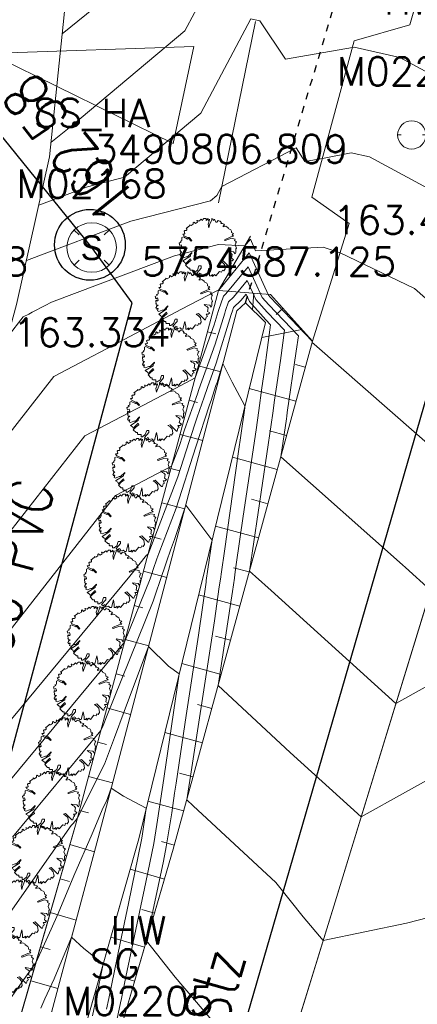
# Model space of a CAD drawing. Header units: metres. Extents: x 3490449 to 3490968, y 5754217 to 5754743.
# Tile 143 of 212: x 3490801 to 3490807, y 5754576 to 5754590. Entities that reach past the tile are written whole.
import ezdxf
from ezdxf.enums import TextEntityAlignment as Align

# ---------------------------------------------------------------- set-up
doc = ezdxf.new("R2010")
doc.units = ezdxf.units.M
doc.header["$LTSCALE"] = 0.25
doc.linetypes.add('Kartierung-07$0$AUSGEZOGEN', pattern=[0])
doc.linetypes.add('Kartierung-07$0$STRICHLINIE', pattern=[19.05, 12.7, -6.35])
for name, color, linetype, lineweight, true_color in [('Kartierung-07$0$$BOESCHUNG', 7, 'Continuous', 18, 0x82563a), ('Kartierung-07$0$$BRUCH', 7, 'Continuous', 18, 0x82563a), ('Kartierung-07$0$$HOEHEN_Haupt', 7, 'Continuous', 18, 0x82563a), ('Kartierung-07$0$$HOEHEN_Mittel', 7, 'Continuous', 18, 0x82563a), ('Kartierung-07$0$$P_INF_FL', 7, 'Kartierung-07$0$AUSGEZOGEN', 18, 0x82563a), ('Kartierung-07$0$$P_INF_H', 7, 'Kartierung-07$0$AUSGEZOGEN', 18, 0x82563a), ('Kartierung-07$0$$P_INF_H_Schacht', 7, 'Kartierung-07$0$AUSGEZOGEN', 18, 0x82563a), ('Kartierung-07$0$$P_INF_NR', 7, 'Kartierung-07$0$AUSGEZOGEN', 18, 0x82563a), ('Kartierung-07$0$$P_INF_NR_Schacht', 7, 'Kartierung-07$0$AUSGEZOGEN', 18, 0x82563a), ('Kartierung-07$0$$P_INF_X', 7, 'Kartierung-07$0$AUSGEZOGEN', 18, 0x82563a), ('Kartierung-07$0$$PKT_HW', 7, 'Continuous', 18, 0x82563a), ('Kartierung-07$0$$PKT_SG', 7, 'Continuous', 18, 0x82563a), ('Kartierung-07$0$B_Befestigt', 7, 'Continuous', 18, 0x82563a), ('Kartierung-07$0$B_Boeschung_OK', 7, 'Continuous', 18, 0x82563a), ('Kartierung-07$0$B_Boeschung_UK', 7, 'Continuous', 18, 0x82563a), ('Kartierung-07$0$B_Gelaendeknick', 7, 'Continuous', 18, 0x82563a), ('Kartierung-07$0$B_Hecke', 7, 'Continuous', 18, 0x82563a), ('Kartierung-07$0$B_Zaun', 7, 'Kartierung-07$0$AUSGEZOGEN', 18, 0x82563a), ('Kartierung-07$0$B_Zufahrt_Zugang', 7, 'Continuous', 18, 0x82563a), ('Kartierung-07$0$Hilfe_DGM', 7, 'Continuous', 18, 0x82563a), ('Kartierung-07$0$SYM_HW', 7, 'Kartierung-07$0$AUSGEZOGEN', 18, 0x82563a), ('Kartierung-07$0$SYM_SG', 7, 'Kartierung-07$0$AUSGEZOGEN', 18, 0x82563a), ('Kartierung-07$0$SYM_SS_HA', 7, 'Kartierung-07$0$AUSGEZOGEN', 18, 0x82563a)]:
    doc.layers.add(name, color=color, linetype=linetype, lineweight=lineweight, true_color=true_color)
doc.layers.add('Kartierung-07$0$$PKT_SS_HA', color=7, linetype='Continuous', lineweight=18)
for name, color, linetype, true_color in [('Kartierung-07$0$B_RW-Leitung_Aus', 7, 'Kartierung-07$0$STRICHLINIE', 0x82563a), ('Kartierung-07$0$B_SW-Leitung_AUS', 7, 'Continuous', 0x82563a), ('Kartierung-07$0$B_SW_Leitung_Schrift_AUS', 7, 'Continuous', 0x82563a)]:
    doc.layers.add(name, color=color, linetype=linetype, true_color=true_color)
for name, color, linetype in [('Kartierung-07$0$B_SW-Leitung_HA', 7, 'Continuous'), ('Kartierung-07$0$B_SW-Leitung_HA_Schrift', 7, 'Continuous'), ('Kartierung-07$0$B_SW_Schacht_HA', 7, 'Continuous')]:
    doc.layers.add(name, color=color, linetype=linetype)
doc.styles.add('Kartierung-07$0$2', font='TXT')
doc.styles.add('Kartierung-07$0$STANDARD', font='romans.shx', dxfattribs={"width": 0.8})

# ---------------------------------------------------------------- blocks, each defined once
blk = doc.blocks.new('Kartierung-07$0$PKT_HW')
at = {"layer": 'Kartierung-07$0$SYM_HW'}
for p, q in [((-0.15, 0), (-0.2, 0)), ((0.15, 0), (0.2, 0))]:
    blk.add_line(p, q, dxfattribs=at)
blk.add_circle((0, 0), 0.2, dxfattribs=at)
at = {"layer": 'Kartierung-07$0$$P_INF_FL', "style": 'Kartierung-07$0$STANDARD'}
blk.add_attdef('CODE', text='', height=0.8, dxfattribs=at).set_placement((0, 1.7), align=Align.CENTER)
at = {"layer": 'Kartierung-07$0$$P_INF_H', "style": 'Kartierung-07$0$STANDARD'}
blk.add_attdef('H', text='', height=0.8, dxfattribs=at).set_placement((0, -1.4), align=Align.CENTER)
at = {"layer": 'Kartierung-07$0$$P_INF_NR', "style": 'Kartierung-07$0$STANDARD'}
blk.add_attdef('NR', text='', height=0.8, dxfattribs=at).set_placement((0, 0.7), align=Align.CENTER)
at = {"layer": 'Kartierung-07$0$$P_INF_X', "style": 'Kartierung-07$0$STANDARD'}
blk.add_attdef('X', text='', height=0.8, dxfattribs=at).set_placement((-0.9, -0.4), align=Align.RIGHT)
blk.add_attdef('Y', (0.7, -0.4), '', height=0.8, dxfattribs=at)
blk = doc.blocks.new('Kartierung-07$0$PKT_SG')
at = {"layer": 'Kartierung-07$0$SYM_SG'}
for p, q in [((-0.2, 0.2), (0.2, 0.2)), ((-0.2, -0.2), (-0.2, 0.2)), ((0.2, 0.2), (0.2, -0.2)), ((-0.11, 0), (-0.2, 0)), ((0.11, 0), (0.2, 0)), ((0.2, -0.2), (-0.2, -0.2))]:
    blk.add_line(p, q, dxfattribs=at)
at = {"layer": 'Kartierung-07$0$$P_INF_FL', "style": 'Kartierung-07$0$STANDARD'}
blk.add_attdef('CODE', text='', height=0.8, dxfattribs=at).set_placement((0, 1.7), align=Align.CENTER)
at = {"layer": 'Kartierung-07$0$$P_INF_H', "style": 'Kartierung-07$0$STANDARD'}
blk.add_attdef('H', text='', height=0.8, dxfattribs=at).set_placement((0, -1.4), align=Align.CENTER)
at = {"layer": 'Kartierung-07$0$$P_INF_NR', "style": 'Kartierung-07$0$STANDARD'}
blk.add_attdef('NR', text='', height=0.8, dxfattribs=at).set_placement((0, 0.7), align=Align.CENTER)
at = {"layer": 'Kartierung-07$0$$P_INF_X', "style": 'Kartierung-07$0$STANDARD'}
blk.add_attdef('X', text='', height=0.8, dxfattribs=at).set_placement((-0.9, -0.4), align=Align.RIGHT)
blk.add_attdef('Y', (0.7, -0.4), '', height=0.8, dxfattribs=at)
at = {"layer": 'Kartierung-07$0$SYM_SG', "style": 'Kartierung-07$0$2', "width": 1.127369}
blk.add_text('G', height=0.245, dxfattribs=at).set_placement((0.001, -0.122), align=Align.CENTER)
blk = doc.blocks.new('Kartierung-07$0$Hecke')
at = {"layer": 'Kartierung-07$0$B_Hecke'}
blk.add_lwpolyline([(-0.447, -0.197), (-0.472, -0.185), (-0.46, -0.147), (-0.472, -0.147), (-0.485, -0.16), (-0.497, -0.135), (-0.485, -0.122), (-0.485, -0.11), (-0.46, -0.085), (-0.485, -0.085), (-0.497, -0.06), (-0.485, -0.06), (-0.497, -0.035), (-0.497, -0.01), (-0.485, 0.003), (-0.485, -0.01), (-0.472, -0.01), (-0.46, 0.003), (-0.472, 0.04), (-0.497, 0.028), (-0.51, 0.065), (-0.472, 0.09), (-0.485, 0.103), (-0.46, 0.115), (-0.46, 0.14), (-0.46, 0.165), (-0.435, 0.178), (-0.36, 0.14), (-0.347, 0.153), (-0.297, 0.103), (-0.285, 0.115), (-0.335, 0.165), (-0.36, 0.165), (-0.435, 0.203), (-0.447, 0.228), (-0.422, 0.228), (-0.41, 0.24), (-0.422, 0.278), (-0.41, 0.29), (-0.385, 0.29), (-0.372, 0.303), (-0.372, 0.328), (-0.385, 0.328), (-0.322, 0.378), (-0.322, 0.39), (-0.297, 0.378), (-0.26, 0.403), (-0.26, 0.428), (-0.247, 0.44), (-0.222, 0.415), (-0.185, 0.44), (-0.197, 0.465), (-0.185, 0.465), (-0.16, 0.453), (-0.135, 0.478), (-0.122, 0.49), (-0.097, 0.465), (-0.085, 0.49), (-0.072, 0.503), (-0.035, 0.503), (-0.035, 0.465), (-0.022, 0.478), (0.003, 0.503), (0.003, 0.478), (0.015, 0.465), (0.028, 0.49), (0.028, 0.478), (0.003, 0.403), (0.015, 0.34), (0.028, 0.39), (0.065, 0.478), (0.065, 0.503), (0.09, 0.49), (0.09, 0.478), (0.103, 0.465), (0.115, 0.49), (0.128, 0.465), (0.14, 0.44), (0.153, 0.44), (0.178, 0.465), (0.203, 0.453), (0.215, 0.453), (0.24, 0.428), (0.228, 0.415), (0.253, 0.415), (0.278, 0.403), (0.29, 0.39), (0.265, 0.365), (0.265, 0.353), (0.315, 0.365), (0.353, 0.34), (0.353, 0.328), (0.403, 0.303), (0.415, 0.278), (0.415, 0.253), (0.453, 0.24), (0.428, 0.215), (0.453, 0.19), (0.403, 0.178), (0.29, 0.128), (0.303, 0.115), (0.415, 0.153), (0.478, 0.14), (0.465, 0.115), (0.503, 0.09), (0.49, 0.078), (0.49, 0.065), (0.478, 0.04), (0.503, -0.022), (0.49, -0.035), (0.49, -0.097), (0.478, -0.122), (0.453, -0.085), (0.353, -0.072), (0.378, -0.097), (0.403, -0.11), (0.428, -0.135), (0.415, -0.197), (0.453, -0.222), (0.428, -0.247), (0.39, -0.247), (0.415, -0.285), (0.39, -0.297), (0.378, -0.347), (0.365, -0.347), (0.253, -0.235), (0.215, -0.247), (0.253, -0.272), (0.29, -0.31), (0.303, -0.385), (0.278, -0.422), (0.253, -0.41), (0.24, -0.447), (0.203, -0.435), (0.14, -0.51), (0.115, -0.485), (0.078, -0.522), (0.078, -0.485), (0.053, -0.51), (0.028, -0.51), (0.028, -0.46), (0.015, -0.372), (-0.022, -0.51), (-0.047, -0.51), (-0.072, -0.485), (-0.11, -0.497), (-0.135, -0.497), (-0.122, -0.472), (-0.147, -0.46), (-0.16, -0.485), (-0.197, -0.46), (-0.122, -0.372), (-0.122, -0.335), (-0.16, -0.335), (-0.185, -0.41), (-0.235, -0.447), (-0.26, -0.447), (-0.26, -0.41), (-0.31, -0.41), (-0.322, -0.397), (-0.322, -0.372), (-0.347, -0.372), (-0.397, -0.322), (-0.347, -0.272), (-0.297, -0.235), (-0.31, -0.21), (-0.397, -0.297), (-0.41, -0.272), (-0.447, -0.247), (-0.31, -0.16), (-0.31, -0.135), (-0.285, -0.11), (-0.285, -0.097), (-0.36, -0.172), (-0.385, -0.172), (-0.447, -0.197)], dxfattribs=at)
blk = doc.blocks.new('Kartierung-07$0$Zufahrt')
at = {"layer": 'Kartierung-07$0$B_Zufahrt_Zugang'}
for p, q in [((-0.7, -2.8), (0, 0)), ((0, 0), (0.7, -2.8)), ((-0.7, -2.8), (0.7, -2.8))]:
    blk.add_line(p, q, dxfattribs=at)
blk = doc.blocks.new('Kartierung-07$0$PKT_SS_HA')
at = {"layer": 'Kartierung-07$0$SYM_SS_HA'}
for p, q in [((-0.247, 0.247), (-0.177, 0.177)), ((0.177, 0.177), (0.247, 0.247)), ((0.177, 0.177), (0.247, 0.247)), ((-0.247, -0.247), (-0.177, -0.177)), ((0.177, -0.177), (0.247, -0.247))]:
    blk.add_line(p, q, dxfattribs=at)
blk.add_circle((0, 0), 0.35, dxfattribs=at)
at = {"layer": 'Kartierung-07$0$$P_INF_FL', "style": 'Kartierung-07$0$STANDARD'}
blk.add_attdef('CODE', text='', height=0.8, dxfattribs=at).set_placement((0, 1.7), align=Align.CENTER)
at = {"layer": 'Kartierung-07$0$$P_INF_H_Schacht', "style": 'Kartierung-07$0$STANDARD'}
blk.add_attdef('H', text='', height=0.8, dxfattribs=at).set_placement((0, -1.4), align=Align.CENTER)
at = {"layer": 'Kartierung-07$0$$P_INF_NR_Schacht', "style": 'Kartierung-07$0$STANDARD'}
blk.add_attdef('NR', text='', height=0.8, dxfattribs=at).set_placement((0, 0.7), align=Align.CENTER)
at = {"layer": 'Kartierung-07$0$$P_INF_X', "style": 'Kartierung-07$0$STANDARD'}
blk.add_attdef('X', text='', height=0.8, dxfattribs=at).set_placement((-0.9, -0.4), align=Align.RIGHT)
blk.add_attdef('Y', (0.7, -0.4), '', height=0.8, dxfattribs=at)
at = {"layer": 'Kartierung-07$0$SYM_SS_HA', "style": 'Kartierung-07$0$2'}
blk.add_text('S', height=0.35, dxfattribs=at).set_placement((0, -0.178), align=Align.CENTER)

msp = doc.modelspace()

# ---------------------------------------------------------------- linework, layer by layer
at = {"layer": 'Kartierung-07$0$$BOESCHUNG', "ltscale": 0.02}
for p, q in [((3490804.579, 5754586.478, 163.223), (3490804.561, 5754586.245, 162.966)), ((3490804.99, 5754586.264, 163.224), (3490804.895, 5754586.179, 163.09)), ((3490805.256, 5754585.967, 163.209), (3490804.689, 5754585.853, 162.966)), ((3490803.925, 5754585.935, 163.152), (3490804.04, 5754585.904, 163.029)), ((3490803.795, 5754585.452, 163.114), (3490804.11, 5754585.368, 162.794)), ((3490805.305, 5754585.436, 163.178), (3490805.166, 5754585.474, 163.108)), ((3490805.173, 5754584.954, 163.149), (3490804.513, 5754585.135, 162.813)), ((3490803.666, 5754584.969, 163.075), (3490803.783, 5754584.938, 162.962)), ((3490803.537, 5754584.486, 163.036), (3490803.856, 5754584.401, 162.746)), ((3490805.041, 5754584.471, 163.119), (3490804.801, 5754584.537, 162.996)), ((3490804.909, 5754583.989, 163.089), (3490804.275, 5754584.163, 162.762)), ((3490803.407, 5754584.003, 162.997), (3490803.526, 5754583.971, 162.895)), ((3490803.278, 5754583.52, 162.958), (3490803.602, 5754583.434, 162.697)), ((3490804.777, 5754583.507, 163.059), (3490804.547, 5754583.57, 162.939)), ((3490804.644, 5754583.025, 163.029), (3490804.036, 5754583.191, 162.71)), ((3490803.149, 5754583.037, 162.92), (3490803.269, 5754583.005, 162.828)), ((3490803.02, 5754582.554, 162.881), (3490803.347, 5754582.466, 162.649)), ((3490804.512, 5754582.543, 162.999), (3490804.292, 5754582.603, 162.883)), ((3490804.38, 5754582.06, 162.969), (3490803.798, 5754582.22, 162.659)), ((3490802.89, 5754582.071, 162.842), (3490803.012, 5754582.038, 162.762)), ((3490802.761, 5754581.588, 162.803), (3490803.093, 5754581.499, 162.601)), ((3490804.248, 5754581.578, 162.94), (3490804.037, 5754581.636, 162.826)), ((3490804.116, 5754581.096, 162.91), (3490803.56, 5754581.248, 162.608)), ((3490802.632, 5754581.105, 162.764), (3490802.755, 5754581.072, 162.695)), ((3490803.984, 5754580.614, 162.88), (3490803.783, 5754580.669, 162.77)), ((3490802.503, 5754580.622, 162.725), (3490802.838, 5754580.532, 162.552)), ((3490803.851, 5754580.131, 162.85), (3490803.321, 5754580.277, 162.556)), ((3490802.373, 5754580.139, 162.687), (3490802.498, 5754580.106, 162.628)), ((3490803.719, 5754579.649, 162.82), (3490803.528, 5754579.702, 162.713)), ((3490802.244, 5754579.656, 162.648), (3490802.584, 5754579.565, 162.504)), ((3490803.587, 5754579.167, 162.79), (3490803.083, 5754579.305, 162.505)), ((3490802.115, 5754579.173, 162.609), (3490802.241, 5754579.139, 162.561)), ((3490803.455, 5754578.685, 162.76), (3490803.273, 5754578.735, 162.656)), ((3490801.98, 5754578.692, 162.58), (3490802.327, 5754578.592, 162.456)), ((3490803.315, 5754578.205, 162.738), (3490802.831, 5754578.346, 162.458)), ((3490801.841, 5754578.211, 162.557), (3490801.973, 5754578.173, 162.511)), ((3490803.175, 5754577.725, 162.717), (3490802.997, 5754577.777, 162.614)), ((3490801.703, 5754577.731, 162.534), (3490802.068, 5754577.625, 162.411)), ((3490803.035, 5754577.245, 162.696), (3490802.558, 5754577.384, 162.416)), ((3490801.564, 5754577.25, 162.511), (3490801.703, 5754577.21, 162.465)), ((3490801.426, 5754576.77, 162.487), (3490801.81, 5754576.659, 162.366)), ((3490802.894, 5754576.765, 162.675), (3490802.719, 5754576.816, 162.572))]:
    msp.add_line(p, q, dxfattribs=at)
at = {"layer": 'Kartierung-07$0$$BRUCH', "ltscale": 0.02}
for p, q in [((3490806.781, 5754590.272), (3490808.528, 5754596.332)), ((3490804.6, 5754590.319), (3490804.077, 5754587.756)), ((3490805.997, 5754590.042), (3490806.781, 5754590.272)), ((3490805.398, 5754587.835), (3490805.997, 5754590.042)), ((3490805.927, 5754587.466), (3490805.398, 5754587.835)), ((3490805.728, 5754577.882), (3490808.668, 5754587.49)), ((3490805.405, 5754585.8), (3490805.927, 5754587.466)), ((3490802.068, 5754578.998), (3490804.08, 5754586.516)), ((3490802.379, 5754578.787), (3490804.337, 5754586.229)), ((3490804.462, 5754586.345), (3490804.741, 5754586.064)), ((3490804.741, 5754586.064), (3490802.952, 5754578.772)), ((3490803.44, 5754578.63), (3490805.405, 5754585.8)), ((3490800.637, 5754574.033), (3490802.068, 5754578.998)), ((3490801.047, 5754573.804), (3490802.379, 5754578.787)), ((3490802.952, 5754578.772), (3490801.515, 5754573.713)), ((3490801.968, 5754573.601), (3490803.44, 5754578.63)), ((3490802.025, 5754565.913), (3490805.728, 5754577.882))]:
    msp.add_line(p, q, dxfattribs=at)
at = {"layer": 'Kartierung-07$0$$HOEHEN_Haupt', "ltscale": 0.02}
for points in [[(3490813.918, 5754592.84), (3490812.453, 5754589.972), (3490812.203, 5754589.606), (3490811.527, 5754588.349), (3490811.099, 5754588.55), (3490808.968, 5754588.414), (3490807.358, 5754589.422), (3490806.64, 5754589.809), (3490805.995, 5754589.953), (3490805.972, 5754589.948), (3490805.025, 5754589.787), (3490804.663, 5754590.328), (3490804.597, 5754590.341), (3490804.534, 5754590.353), (3490803.83, 5754589.022), (3490802.75, 5754588.118), (3490802.227, 5754587.983), (3490801.54, 5754587.724)], [(3490799.37, 5754579.471), (3490802.626, 5754583.623), (3490803.417, 5754584.039), (3490803.528, 5754584.327), (3490803.571, 5754584.459), (3490803.6, 5754584.549), (3490803.783, 5754585.06), (3490803.803, 5754585.122), (3490804.03, 5754585.761), (3490804.168, 5754586.2), (3490804.178, 5754586.234), (3490804.221, 5754586.358), (3490804.29, 5754586.422), (3490804.486, 5754586.661), (3490804.607, 5754586.392), (3490804.768, 5754586.211), (3490805.011, 5754585.957), (3490804.953, 5754585.527), (3490804.871, 5754584.969), (3490804.845, 5754584.785), (3490804.823, 5754584.627), (3490804.515, 5754582.554), (3490804.601, 5754582.478), (3490804.822, 5754582.283), (3490806.586, 5754580.684), (3490809.114, 5754582.092)], [(3490802.497, 5754576.366), (3490802.529, 5754576.518), (3490802.69, 5754577.301), (3490802.809, 5754577.861), (3490802.992, 5754578.76), (3490803, 5754578.81), (3490803.059, 5754579.208), (3490802.737, 5754579.378), (3490802.563, 5754579.487), (3490802.496, 5754579.307), (3490802.45, 5754579.215), (3490802.295, 5754578.844), (3490802.035, 5754578.25), (3490801.812, 5754577.721), (3490801.716, 5754577.496), (3490801.502, 5754577.033), (3490801.227, 5754576.642), (3490800.396, 5754575.464)]]:
    msp.add_lwpolyline(points, dxfattribs=at)
at = {"layer": 'Kartierung-07$0$$HOEHEN_Mittel', "ltscale": 0.02}
for points in [[(3490814.035, 5754592.686), (3490812.629, 5754589.934), (3490812.259, 5754589.393), (3490811.435, 5754587.861), (3490810.965, 5754587.058), (3490810.016, 5754587.042), (3490808.982, 5754587.215), (3490808.546, 5754587.09), (3490808.304, 5754587.301), (3490807.923, 5754587.483), (3490806.213, 5754588.406), (3490805.954, 5754588.464), (3490805.547, 5754588.383), (3490805.301, 5754588.341), (3490805.175, 5754588.531), (3490804.125, 5754587.989), (3490804.057, 5754587.861), (3490803.967, 5754587.786), (3490802.842, 5754587.496), (3490801.366, 5754586.94)], [(3490814.152, 5754592.533), (3490812.805, 5754589.895), (3490812.315, 5754589.179), (3490811.567, 5754587.788), (3490810.986, 5754586.796), (3490810.76, 5754586.026), (3490810.24, 5754586.113), (3490808.055, 5754585.488), (3490806.847, 5754586.547), (3490805.797, 5754587.049), (3490805.556, 5754587.131), (3490804.603, 5754587.078), (3490804.529, 5754587.241), (3490804.451, 5754587.147), (3490804.078, 5754587.168), (3490803.458, 5754587.008), (3490801.719, 5754586.354), (3490801.632, 5754586.308), (3490801.448, 5754586.211), (3490801.398, 5754586.185), (3490801.319, 5754586.144), (3490801.106, 5754585.872)], [(3490803.024, 5754591.081), (3490801.871, 5754590.143)], [(3490803.876, 5754590.698), (3490803.604, 5754590.184), (3490801.994, 5754588.836), (3490801.712, 5754588.607)], [(3490807.566, 5754583.887), (3490805.429, 5754585.759), (3490805.401, 5754585.784), (3490805.403, 5754585.799), (3490805.403, 5754585.801), (3490804.808, 5754586.424), (3490804.785, 5754586.45), (3490804.514, 5754587.048), (3490804.084, 5754586.522), (3490804.08, 5754586.522), (3490804.074, 5754586.521), (3490804.057, 5754586.514), (3490803.558, 5754586.252), (3490802.497, 5754585.694), (3490802.208, 5754585.542), (3490801.755, 5754585.303), (3490800.528, 5754583.738)], [(3490799.949, 5754581.605), (3490802.19, 5754584.463), (3490803.018, 5754584.898), (3490803.547, 5754585.177), (3490803.75, 5754585.284), (3490804.016, 5754586.031), (3490804.076, 5754586.222), (3490804.081, 5754586.237), (3490804.15, 5754586.438), (3490804.184, 5754586.469), (3490804.5, 5754586.854), (3490804.696, 5754586.421), (3490804.788, 5754586.317), (3490805.207, 5754585.879), (3490805.178, 5754585.663), (3490805.05, 5754584.793), (3490805.043, 5754584.745), (3490805.038, 5754584.704), (3490804.958, 5754584.169), (3490806.679, 5754582.644), (3490806.723, 5754582.605), (3490807.075, 5754582.286)], [(3490799.707, 5754578.716), (3490802.828, 5754582.485), (3490803.061, 5754582.782), (3490803.084, 5754582.794), (3490803.505, 5754583.886), (3490803.666, 5754584.383), (3490803.777, 5754584.727), (3490803.879, 5754585.012), (3490803.922, 5754585.148), (3490804.044, 5754585.49), (3490804.259, 5754586.178), (3490804.276, 5754586.231), (3490804.292, 5754586.279), (3490804.396, 5754586.375), (3490804.471, 5754586.467), (3490804.518, 5754586.363), (3490804.749, 5754586.104), (3490804.815, 5754586.034), (3490804.728, 5754585.391), (3490804.691, 5754585.144), (3490804.647, 5754584.824), (3490804.609, 5754584.549), (3490804.429, 5754583.332), (3490804.331, 5754582.647), (3490804.311, 5754582.506), (3490804.304, 5754582.455), (3490804.275, 5754582.267), (3490804.245, 5754582.055), (3490804.073, 5754580.939), (3490805.092, 5754579.992), (3490806.095, 5754579.083), (3490807.975, 5754580.129)], [(3490808.67, 5754578.083), (3490806.737, 5754577.585), (3490805.559, 5754577.337), (3490805.276, 5754577.67), (3490804.887, 5754578.157), (3490803.723, 5754579.238), (3490803.63, 5754579.324), (3490804.021, 5754581.853), (3490804.089, 5754582.332), (3490804.106, 5754582.439), (3490804.121, 5754582.545), (3490804.162, 5754582.835), (3490804.361, 5754584.243), (3490804.395, 5754584.471), (3490804.449, 5754584.863), (3490804.453, 5754584.89), (3490804.27, 5754585.223), (3490804.142, 5754585.489), (3490804.058, 5754585.22), (3490804.042, 5754585.174), (3490803.975, 5754584.965), (3490803.954, 5754584.905), (3490803.761, 5754584.308), (3490803.482, 5754583.444), (3490803.235, 5754582.803), (3490803.21, 5754582.729), (3490803.186, 5754582.659), (3490803.182, 5754582.647), (3490803.115, 5754582.447), (3490802.751, 5754581.55), (3490801.119, 5754579.578)], [(3490804.885, 5754575.157), (3490803.469, 5754576.822), (3490803.06, 5754577.333), (3490803.3, 5754578.459), (3490803.341, 5754578.659), (3490803.418, 5754579.141), (3490803.459, 5754579.417), (3490803.48, 5754579.561), (3490803.621, 5754580.515), (3490803.797, 5754581.65), (3490803.903, 5754582.398), (3490803.907, 5754582.423), (3490803.93, 5754582.584), (3490803.988, 5754582.996), (3490803.973, 5754583.014), (3490803.616, 5754583.488), (3490803.459, 5754583.002), (3490803.4, 5754582.85), (3490803.35, 5754582.701), (3490803.301, 5754582.558), (3490803.293, 5754582.533), (3490803.156, 5754582.128), (3490802.495, 5754580.495), (3490802.458, 5754580.397), (3490802.45, 5754580.374), (3490802.441, 5754580.352), (3490802.418, 5754580.305), (3490801.168, 5754578.795)], [(3490802.594, 5754575.99), (3490802.695, 5754576.459), (3490802.707, 5754576.518), (3490802.77, 5754576.824), (3490803.055, 5754578.16), (3490803.166, 5754578.71), (3490803.209, 5754578.976), (3490803.291, 5754579.53), (3490803.334, 5754579.821), (3490803.524, 5754581.102), (3490803.373, 5754581.213), (3490803.09, 5754581.488), (3490802.747, 5754580.573), (3490802.609, 5754580.205), (3490802.468, 5754579.829), (3490802.085, 5754579.06), (3490802.025, 5754578.988), (3490801.999, 5754578.961), (3490801.168, 5754577.781), (3490800.723, 5754577.15), (3490800.23, 5754576.45), (3490799.982, 5754575.81)], [(3490802.3, 5754576.274), (3490802.35, 5754576.518), (3490802.451, 5754577.009), (3490802.177, 5754577.223), (3490802.004, 5754577.385), (3490801.756, 5754576.797), (3490801.625, 5754576.516), (3490801.568, 5754576.384)]]:
    msp.add_lwpolyline(points, dxfattribs=at)
at = {"layer": 'Kartierung-07$0$B_Befestigt', "ltscale": 0.02, "elevation": 162.264}
msp.add_lwpolyline([(3490800.054, 5754568.49), (3490800.638, 5754568.969), (3490801.968, 5754573.601), (3490803.44, 5754578.63), (3490805.405, 5754585.8), (3490805.927, 5754587.466), (3490805.398, 5754587.835), (3490805.997, 5754590.042), (3490806.781, 5754590.272), (3490808.528, 5754596.332)], dxfattribs=at)
at = {"layer": 'Kartierung-07$0$B_Boeschung_OK', "ltscale": 0.02}
for points, elevation in [([(3490799.051, 5754568.771), (3490800.637, 5754574.033), (3490802.068, 5754578.998), (3490804.08, 5754586.516)], 162.211), ([(3490804.08, 5754586.516), (3490804.815, 5754586.46), (3490805.405, 5754585.8)], 163.199)]:
    msp.add_lwpolyline(points, dxfattribs=dict(at, elevation=elevation))
at = {"layer": 'Kartierung-07$0$B_Boeschung_UK', "ltscale": 0.02, "elevation": 162.837}
for points in [[(3490799.676, 5754568.862), (3490799.566, 5754569.013), (3490801.047, 5754573.804), (3490802.379, 5754578.787), (3490804.337, 5754586.229)], [(3490804.462, 5754586.345), (3490804.741, 5754586.064), (3490802.952, 5754578.772), (3490801.515, 5754573.713), (3490799.997, 5754568.95)], [(3490804.337, 5754586.229), (3490804.462, 5754586.345)]]:
    msp.add_lwpolyline(points, dxfattribs=at)
at = {"layer": 'Kartierung-07$0$B_Gelaendeknick', "ltscale": 0.02}
for points, elevation in [([(3490805.728, 5754577.882), (3490808.668, 5754587.49), (3490811.17, 5754595.188), (3490814.021, 5754605.471), (3490816.845, 5754615.111), (3490819.967, 5754624.128), (3490822.713, 5754632.891)], 162.825), ([(3490802.025, 5754565.913), (3490805.728, 5754577.882)], 162.276)]:
    msp.add_lwpolyline(points, dxfattribs=dict(at, elevation=elevation))
at = {"layer": 'Kartierung-07$0$B_Hecke', "ltscale": 0.02, "elevation": 162.211}
msp.add_lwpolyline([(3490804.08, 5754586.516), (3490804.532, 5754587.284)], dxfattribs=at)
at = {"layer": 'Kartierung-07$0$B_RW-Leitung_Aus', "ltscale": 0.01}
msp.add_line((3490804.462, 5754586.345), (3490808.289, 5754599.18), dxfattribs=at)
at = {"layer": 'Kartierung-07$0$B_SW-Leitung_AUS', "ltscale": 0.02}
msp.add_line((3490809.266, 5754592.784), (3490801.408, 5754565.665), dxfattribs=at)
at = {"layer": 'Kartierung-07$0$B_SW-Leitung_HA', "ltscale": 0.02}
for p, q in [((3490802.288, 5754587.125, 163.334), (3490800.863, 5754588.887, 92.621)), ((3490802.858, 5754586.344), (3490802.288, 5754587.125, 163.334)), ((3490795.553, 5754559.161, 162.037), (3490802.858, 5754586.344))]:
    msp.add_line(p, q, dxfattribs=at)
at = {"layer": 'Kartierung-07$0$B_SW_Schacht_HA', "ltscale": 0.02}
msp.add_circle((3490802.263, 5754587.163), 0.5, dxfattribs=at)
at = {"layer": 'Kartierung-07$0$B_Zaun', "ltscale": 0.02, "elevation": 163.49}
msp.add_lwpolyline([(3490804.6, 5754590.319), (3490804.077, 5754587.756)], dxfattribs=at)
at = {"layer": 'Kartierung-07$0$Hilfe_DGM', "ltscale": 0.02}
msp.add_lwpolyline([(3490786.254, 5754554.191), (3490794.304, 5754553.776), (3490793.887, 5754556.569), (3490794.552, 5754559.891), (3490795.228, 5754566.415), (3490795.513, 5754567.863), (3490795.826, 5754569.039), (3490796.118, 5754570.066), (3490799.058, 5754578.319), (3490801.228, 5754586.32), (3490801.691, 5754588.407), (3490802.008, 5754591.465), (3490802.079, 5754591.652), (3490803.942, 5754597.942), (3490804.689, 5754600.467), (3490807.119, 5754607.379)], dxfattribs=at)

# ---------------------------------------------------------------- block references
at = {"layer": 'Kartierung-07$0$$PKT_HW'}
ref = msp.add_blockref('Kartierung-07$0$PKT_HW', (3490806.809, 5754588.715, 163.43), dxfattribs=at)
ref.add_attrib('Y', '5754588.715', (3490807.509, 5754588.315, 163.43), dxfattribs={"layer": 'Kartierung-07$0$$P_INF_X', "height": 0.4, "style": 'Kartierung-07$0$STANDARD'})
ref.add_attrib('X', '3490806.809', dxfattribs={"layer": 'Kartierung-07$0$$P_INF_X', "height": 0.4, "style": 'Kartierung-07$0$STANDARD'}).set_placement((3490805.909, 5754588.315, 163.43), align=Align.RIGHT)
ref.add_attrib('H', '163.430', dxfattribs={"layer": 'Kartierung-07$0$$P_INF_H', "height": 0.4, "style": 'Kartierung-07$0$STANDARD'}).set_placement((3490806.809, 5754587.315, 163.43), align=Align.CENTER)
ref.add_attrib('CODE', 'HW', dxfattribs={"layer": 'Kartierung-07$0$$P_INF_FL', "height": 0.4, "style": 'Kartierung-07$0$STANDARD'}).set_placement((3490806.809, 5754590.415, 163.43), align=Align.CENTER)
ref.add_attrib('NR', 'M02204', dxfattribs={"layer": 'Kartierung-07$0$$P_INF_NR', "height": 0.4, "style": 'Kartierung-07$0$STANDARD'}).set_placement((3490806.809, 5754589.415, 163.43), align=Align.CENTER)
ref = msp.add_blockref('Kartierung-07$0$PKT_HW', (3490802.945, 5754575.582, 162.608), dxfattribs=at)
ref.add_attrib('Y', '5754575.582', (3490803.645, 5754575.182, 162.608), dxfattribs={"layer": 'Kartierung-07$0$$P_INF_X', "height": 0.4, "style": 'Kartierung-07$0$STANDARD'})
ref.add_attrib('X', '3490802.945', dxfattribs={"layer": 'Kartierung-07$0$$P_INF_X', "height": 0.4, "style": 'Kartierung-07$0$STANDARD'}).set_placement((3490802.045, 5754575.182, 162.608), align=Align.RIGHT)
ref.add_attrib('H', '162.608', dxfattribs={"layer": 'Kartierung-07$0$$P_INF_H', "height": 0.4, "style": 'Kartierung-07$0$STANDARD'}).set_placement((3490802.945, 5754574.182, 162.608), align=Align.CENTER)
ref.add_attrib('CODE', 'HW', dxfattribs={"layer": 'Kartierung-07$0$$P_INF_FL', "height": 0.4, "style": 'Kartierung-07$0$STANDARD'}).set_placement((3490802.945, 5754577.282, 162.608), align=Align.CENTER)
ref.add_attrib('NR', 'M02205', dxfattribs={"layer": 'Kartierung-07$0$$P_INF_NR', "height": 0.4, "style": 'Kartierung-07$0$STANDARD'}).set_placement((3490802.945, 5754576.282, 162.608), align=Align.CENTER)
at = {"layer": 'Kartierung-07$0$$PKT_SG'}
ref = msp.add_blockref('Kartierung-07$0$PKT_SG', (3490802.615, 5754575.109, 162.601), dxfattribs=at)
ref.add_attrib('Y', '5754575.109', (3490803.315, 5754574.709, 162.601), dxfattribs={"layer": 'Kartierung-07$0$$P_INF_X', "height": 0.4, "style": 'Kartierung-07$0$STANDARD'})
ref.add_attrib('X', '3490802.615', dxfattribs={"layer": 'Kartierung-07$0$$P_INF_X', "height": 0.4, "style": 'Kartierung-07$0$STANDARD'}).set_placement((3490801.715, 5754574.709, 162.601), align=Align.RIGHT)
ref.add_attrib('H', '162.601', dxfattribs={"layer": 'Kartierung-07$0$$P_INF_H', "height": 0.4, "style": 'Kartierung-07$0$STANDARD'}).set_placement((3490802.615, 5754573.709, 162.601), align=Align.CENTER)
ref.add_attrib('CODE', 'SG', dxfattribs={"layer": 'Kartierung-07$0$$P_INF_FL', "height": 0.4, "style": 'Kartierung-07$0$STANDARD'}).set_placement((3490802.615, 5754576.809, 162.601), align=Align.CENTER)
ref.add_attrib('NR', 'M02206', dxfattribs={"layer": 'Kartierung-07$0$$P_INF_NR', "height": 0.4, "style": 'Kartierung-07$0$STANDARD'}).set_placement((3490802.615, 5754575.809, 162.601), align=Align.CENTER)
at = {"layer": 'Kartierung-07$0$$PKT_SS_HA'}
ref = msp.add_blockref('Kartierung-07$0$PKT_SS_HA', (3490802.288, 5754587.125, 163.334), dxfattribs=at)
ref.add_attrib('Y', '5754587.125', (3490802.988, 5754586.725, 163.334), dxfattribs={"layer": 'Kartierung-07$0$$P_INF_X', "height": 0.4, "style": 'Kartierung-07$0$STANDARD'})
ref.add_attrib('X', '3490802.288', dxfattribs={"layer": 'Kartierung-07$0$$P_INF_X', "height": 0.4, "style": 'Kartierung-07$0$STANDARD'}).set_placement((3490801.388, 5754586.725, 163.334), align=Align.RIGHT)
ref.add_attrib('H', '163.334', dxfattribs={"layer": 'Kartierung-07$0$$P_INF_H_Schacht', "height": 0.4, "style": 'Kartierung-07$0$STANDARD'}).set_placement((3490802.288, 5754585.725, 163.334), align=Align.CENTER)
ref.add_attrib('CODE', 'SS_HA', dxfattribs={"layer": 'Kartierung-07$0$$P_INF_FL', "height": 0.4, "style": 'Kartierung-07$0$STANDARD'}).set_placement((3490802.288, 5754588.825, 163.334), align=Align.CENTER)
ref.add_attrib('NR', 'M02168', dxfattribs={"layer": 'Kartierung-07$0$$P_INF_NR_Schacht', "height": 0.4, "style": 'Kartierung-07$0$STANDARD'}).set_placement((3490802.288, 5754587.825, 163.334), align=Align.CENTER)
at = {"layer": 'Kartierung-07$0$B_Hecke', "ltscale": 0.02, "xscale": 0.7999999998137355, "yscale": 0.7999999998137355, "zscale": 0.7999999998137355}
for p in [(3490803.931, 5754587.133), (3490803.593, 5754586.38), (3490803.402, 5754585.584), (3490803.193, 5754584.81), (3490802.984, 5754584.027), (3490802.792, 5754583.24), (3490802.583, 5754582.449), (3490802.35, 5754581.654), (3490802.157, 5754580.867), (3490801.943, 5754580.08), (3490801.717, 5754579.321), (3490801.514, 5754578.558), (3490801.289, 5754577.788), (3490801.065, 5754577.012)]:
    msp.add_blockref('Kartierung-07$0$Hecke', p, dxfattribs=at)
at = {"layer": 'Kartierung-07$0$B_Zufahrt_Zugang', "ltscale": 0.02, "rotation": 77.95201038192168}
msp.add_blockref('Kartierung-07$0$Zufahrt', (3490800.847, 5754589.864), dxfattribs=at)

# ---------------------------------------------------------------- texts
at = {"layer": 'Kartierung-07$0$B_SW-Leitung_HA_Schrift', "ltscale": 0.02, "style": 'Kartierung-07$0$STANDARD', "width": 0.8}
for s, rotation, p in [('162.58', 129, (3490802.95, 5754587.805)), ('DN 150 PVC', 75, (3490800.688, 5754579.703))]:
    msp.add_text(s, height=0.625, rotation=rotation, dxfattribs=at).set_placement(p)
at = {"layer": 'Kartierung-07$0$B_SW_Leitung_Schrift_AUS', "ltscale": 0.02, "style": 'Kartierung-07$0$STANDARD', "width": 0.8}
msp.add_text('DN 200 Stz', height=0.625, rotation=74.0844, dxfattribs=at).set_placement((3490803.388, 5754573.32))

doc.saveas('drawing.dxf')
